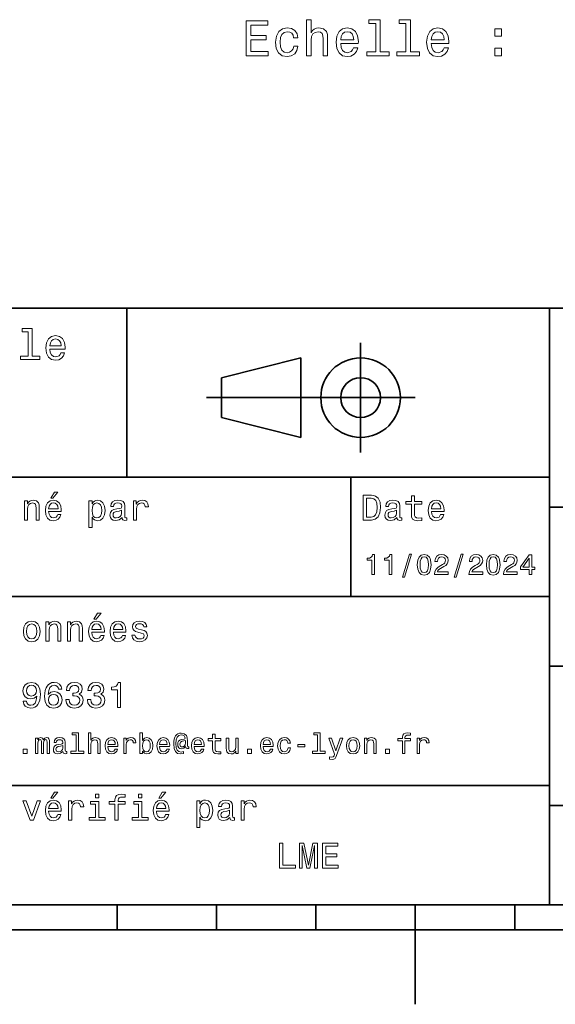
# Model space of a CAD drawing. Extents: x 0 to 297, y 0 to 210.
# Tile 2 of 5: x 109 to 163, y 0 to 99. Entities that reach past the tile are written whole.
import ezdxf

# ---------------------------------------------------------------- set-up
doc = ezdxf.new("R2010")
doc.units = 0

msp = doc.modelspace()

# ---------------------------------------------------------------- linework, layer by layer
at = {"color": 7, "lineweight": 35}
for p, q in [((97, 70), (287, 70)), ((162, 10), (162, 70)), ((127.5, 61), (148.5, 61)), ((97, 53), (162, 53)), ((162, 50), (287, 50)), ((97, 41), (162, 41)), ((162, 34), (287, 34)), ((97, 22), (162, 22)), ((162, 20), (287, 20)), ((10, 10), (287, 10)), ((97, 10), (287, 10)), ((98.5, 7.5), (198.5, 7.5))]:
    msp.add_line(p, q, dxfattribs=at)
at = {"color": 7, "lineweight": 35, "ltscale": 0.425}
msp.add_line((119.5, 53), (119.5, 70), dxfattribs=at)
at = {"color": 7, "lineweight": 35, "ltscale": 0.275}
msp.add_line((143, 55.5), (143, 66.5), dxfattribs=at)
at = {"color": 7, "lineweight": 35, "ltscale": 0.206155}
for p, q in [((129, 63), (137, 65)), ((137, 57), (129, 59))]:
    msp.add_line(p, q, dxfattribs=at)
at = {"color": 7, "lineweight": 35, "ltscale": 0.2}
msp.add_line((137, 65), (137, 57), dxfattribs=at)
at = {"color": 7, "lineweight": 35, "ltscale": 0.1}
msp.add_line((129, 59), (129, 63), dxfattribs=at)
at = {"color": 7, "lineweight": 35, "ltscale": 0.3}
msp.add_line((142, 41), (142, 53), dxfattribs=at)
at = {"color": 7, "lineweight": 35, "ltscale": 0.0625}
for p, q in [((118.5, 10), (118.5, 7.5)), ((128.5, 10), (128.5, 7.5)), ((138.5, 10), (138.5, 7.5)), ((158.5, 10), (158.5, 7.5))]:
    msp.add_line(p, q, dxfattribs=at)
at = {"color": 7, "lineweight": 35, "ltscale": 0.25}
msp.add_line((148.5, 10), (148.5, 0), dxfattribs=at)
at = {"color": 7, "lineweight": 13}
for points in [[(137.56955, 95.384476), (138.013351, 95.384476), (138.013351, 96.947876), (138.058746, 97.305946), (138.204987, 97.568192), (138.431946, 97.729576), (138.734528, 97.790092), (138.976608, 97.739662), (139.127899, 97.603493), (139.203552, 97.376549), (139.228775, 97.073959), (139.228775, 95.384476), (139.672577, 95.384476), (139.672577, 97.164734), (139.652405, 97.522804), (139.561615, 97.820358), (139.264069, 98.09269), (138.800095, 98.188507), (138.547928, 98.153206), (138.33107, 98.057388), (138.149521, 97.90609), (138.013351, 97.699318), (138.013351, 99.005516), (137.56955, 99.005516)], [(144.524155, 98.632317), (144.524155, 95.757675), (143.611328, 95.757675), (143.611328, 95.384476), (145.875748, 95.384476), (145.875748, 95.757675), (144.967957, 95.757675), (144.967957, 99.005516), (143.828186, 99.005516), (143.828186, 98.632317)], [(147.560181, 98.632317), (147.560181, 95.757675), (146.647354, 95.757675), (146.647354, 95.384476), (148.911774, 95.384476), (148.911774, 95.757675), (148.003983, 95.757675), (148.003983, 99.005516), (146.864212, 99.005516), (146.864212, 98.632317)], [(131.482376, 95.384476), (133.701385, 95.384476), (133.701385, 95.808105), (131.94635, 95.808105), (131.94635, 96.993263), (133.50975, 96.993263), (133.50975, 97.41185), (131.94635, 97.41185), (131.94635, 98.460846), (133.661041, 98.460846), (133.661041, 98.884476), (131.482376, 98.884476)], [(136.258301, 97.194992), (136.697067, 97.194992), (136.606293, 97.59845), (136.389435, 97.916176), (136.051529, 98.112862), (135.612778, 98.188507), (135.128632, 98.087646), (134.760468, 97.805222), (134.528488, 97.346291), (134.447784, 96.731018), (134.523438, 96.120789), (134.750381, 95.666893), (135.108459, 95.384476), (135.597641, 95.288658), (136.031357, 95.364304), (136.369263, 95.576118), (136.601242, 95.908974), (136.702118, 96.352776), (136.278488, 96.352776), (136.202835, 96.070358), (136.061615, 95.858536), (135.859894, 95.727417), (135.612778, 95.687073), (135.305145, 95.752632), (135.083237, 95.954361), (134.947067, 96.282173), (134.901672, 96.746147), (134.947067, 97.200035), (135.088272, 97.527847), (135.315231, 97.729576), (135.612778, 97.800179), (135.875015, 97.754791), (136.071716, 97.638802), (136.202835, 97.447159)], [(140.993896, 96.609978), (142.769119, 96.609978), (142.774155, 96.81675), (142.693466, 97.396721), (142.471558, 97.830444), (142.118546, 98.09269), (141.649521, 98.188507), (141.190582, 98.087646), (140.837555, 97.805222), (140.610611, 97.346291), (140.529922, 96.741104), (140.605576, 96.120789), (140.83252, 95.666893), (141.180496, 95.384476), (141.634384, 95.288658), (142.027756, 95.354218), (142.350525, 95.525688), (142.587555, 95.798019), (142.723724, 96.161133), (142.284973, 96.161133), (142.194183, 95.959404), (142.063065, 95.808105), (141.689865, 95.687073), (141.402405, 95.742546), (141.185547, 95.91906), (141.044327, 96.20652), (140.993896, 96.594849)], [(150.101974, 96.609978), (151.877182, 96.609978), (151.882233, 96.81675), (151.801544, 97.396721), (151.579636, 97.830444), (151.226608, 98.09269), (150.757584, 98.188507), (150.29866, 98.087646), (149.945633, 97.805222), (149.718689, 97.346291), (149.637985, 96.741104), (149.713638, 96.120789), (149.940582, 95.666893), (150.288574, 95.384476), (150.742462, 95.288658), (151.135834, 95.354218), (151.458603, 95.525688), (151.695633, 95.798019), (151.831787, 96.161133), (151.393036, 96.161133), (151.302261, 95.959404), (151.171127, 95.808105), (150.797928, 95.687073), (150.510468, 95.742546), (150.29361, 95.91906), (150.152405, 96.20652), (150.101974, 96.594849)], [(156.481659, 97.341248), (157.177612, 97.341248), (157.177612, 98.09269), (156.481659, 98.09269)], [(140.993896, 96.983177), (141.049377, 97.331161), (141.185547, 97.588364), (141.392319, 97.744705), (141.664642, 97.800179), (141.931946, 97.744705), (142.138718, 97.588364), (142.264786, 97.331161), (142.310181, 96.983177)], [(150.101974, 96.983177), (150.15744, 97.331161), (150.29361, 97.588364), (150.500381, 97.744705), (150.77272, 97.800179), (151.040009, 97.744705), (151.24678, 97.588364), (151.372864, 97.331161), (151.418243, 96.983177)], [(156.481659, 95.384476), (157.177612, 95.384476), (157.177612, 96.135918), (156.481659, 96.135918)], [(109.572044, 67.621033), (109.572044, 65.157059), (108.789627, 65.157059), (108.789627, 64.837173), (110.730545, 64.837173), (110.730545, 65.157059), (109.952454, 65.157059), (109.952454, 67.940918), (108.975502, 67.940918), (108.975502, 67.621033)], [(111.750717, 65.887604), (113.272339, 65.887604), (113.276657, 66.064842), (113.207497, 66.561958), (113.017288, 66.933716), (112.714699, 67.158501), (112.312683, 67.240631), (111.919312, 67.154175), (111.616714, 66.912102), (111.422188, 66.51873), (111.353027, 66), (111.41787, 65.4683), (111.612396, 65.079247), (111.91066, 64.837173), (112.299713, 64.755043), (112.636887, 64.811234), (112.913544, 64.958214), (113.116714, 65.191643), (113.233429, 65.502876), (112.857346, 65.502876), (112.779541, 65.329971), (112.667145, 65.200287), (112.34726, 65.096542), (112.100868, 65.144089), (111.914986, 65.295387), (111.793945, 65.541786), (111.750717, 65.874634)], [(111.750717, 66.207489), (111.798271, 66.50576), (111.914986, 66.726219), (112.092216, 66.860229), (112.325653, 66.907776), (112.554756, 66.860229), (112.731987, 66.726219), (112.840057, 66.50576), (112.878967, 66.207489)], [(111.84726, 50.88797), (112.059799, 50.88797), (112.560516, 51.500362), (112.207489, 51.500362)], [(109.181557, 48.690563), (109.498558, 48.690563), (109.498558, 49.807278), (109.530983, 50.063042), (109.635445, 50.250362), (109.797546, 50.365635), (110.013687, 50.408863), (110.1866, 50.372841), (110.29467, 50.275578), (110.348701, 50.113472), (110.366714, 49.897335), (110.366714, 48.690563), (110.683716, 48.690563), (110.683716, 49.962177), (110.669312, 50.217941), (110.604469, 50.430477), (110.39193, 50.625), (110.060516, 50.693443), (109.876801, 50.668228), (109.721901, 50.599785), (109.588615, 50.484512), (109.484146, 50.329613), (109.484146, 50.625), (109.181557, 50.625)], [(111.627518, 49.565922), (112.895531, 49.565922), (112.899132, 49.713619), (112.841499, 50.127884), (112.682999, 50.437683), (112.430832, 50.625), (112.095825, 50.693443), (111.768013, 50.621399), (111.515854, 50.41967), (111.353745, 50.091862), (111.296112, 49.659584), (111.350143, 49.216499), (111.512245, 48.892292), (111.760803, 48.690563), (112.085014, 48.62212), (112.365997, 48.668949), (112.596542, 48.791428), (112.765854, 48.98595), (112.863113, 49.245319), (112.549713, 49.245319), (112.484871, 49.101227), (112.391212, 48.993156), (112.124641, 48.9067), (111.919312, 48.946327), (111.764412, 49.072407), (111.663544, 49.27774), (111.627518, 49.555115)], [(115.986313, 50.326012), (115.986313, 50.625), (115.669312, 50.625), (115.669312, 47.941284), (115.986313, 47.941284), (115.986313, 48.98595), (116.097984, 48.816643), (116.22406, 48.704971), (116.541069, 48.62212), (116.843658, 48.690563), (117.081413, 48.895893), (117.236313, 49.2201), (117.293945, 49.659584), (117.236313, 50.095463), (117.081413, 50.41967), (116.843658, 50.621399), (116.541069, 50.693443), (116.368156, 50.671829), (116.220459, 50.603386), (116.094383, 50.488113)], [(119.005043, 48.942726), (119.005043, 48.931919), (119.023056, 48.809441), (119.077087, 48.722984), (119.304031, 48.654541), (119.480545, 48.683357), (119.480545, 48.928314), (119.4049, 48.917507), (119.304031, 48.96434), (119.286026, 49.108429), (119.286026, 50.109871), (119.242798, 50.365635), (119.116714, 50.54575), (118.896973, 50.65382), (118.587173, 50.693443), (118.284584, 50.650219), (118.061241, 50.52774), (117.920746, 50.336815), (117.873917, 50.084656), (117.873917, 50.063042), (118.158501, 50.063042), (118.183716, 50.21434), (118.26297, 50.322407), (118.392654, 50.387249), (118.57637, 50.412464), (118.752884, 50.394455), (118.878967, 50.34042), (118.954613, 50.246758), (118.979828, 50.117077), (118.965416, 49.965778), (118.907784, 49.890129), (118.763687, 49.854107), (118.493515, 49.825291), (118.183716, 49.760448), (117.963974, 49.645176), (117.834297, 49.465057), (117.79467, 49.19849), (117.830688, 48.960735), (117.942368, 48.784222), (118.122482, 48.67255), (118.37104, 48.632927), (118.706055, 48.708576)], [(120.143372, 48.690563), (120.460373, 48.690563), (120.460373, 49.796471), (120.492798, 50.063042), (120.590057, 50.253963), (120.748558, 50.369236), (120.961098, 50.408863), (121.119598, 50.383648), (121.238472, 50.3116), (121.310516, 50.189121), (121.335739, 50.023415), (121.656342, 50.023415), (121.613113, 50.315205), (121.49424, 50.524136), (121.296112, 50.650219), (121.02594, 50.693443), (120.842224, 50.664627), (120.683716, 50.592579), (120.543228, 50.4701), (120.431557, 50.304398), (120.431557, 50.625), (120.143372, 50.625)], [(144.080688, 51.190563), (143.248566, 51.190563), (143.248566, 48.690563), (144.080688, 48.690563), (144.473343, 48.769814), (144.765137, 49.011169), (144.945251, 49.40382), (145.010086, 49.940563), (144.952454, 50.488113), (144.880402, 50.70425), (144.779541, 50.877163), (144.487747, 51.111313), (144.296829, 51.168949)], [(144.055481, 50.891571), (144.329254, 50.837536), (144.516571, 50.671829), (144.628235, 50.376442), (144.664261, 49.940563), (144.624634, 49.519093), (144.51297, 49.223705), (144.322052, 49.047192), (144.055481, 48.989555), (143.583572, 48.989555), (143.583572, 50.891571)], [(146.656342, 48.942726), (146.656342, 48.931919), (146.674347, 48.809441), (146.728394, 48.722984), (146.955338, 48.654541), (147.131851, 48.683357), (147.131851, 48.928314), (147.056198, 48.917507), (146.955338, 48.96434), (146.937317, 49.108429), (146.937317, 50.109871), (146.894089, 50.365635), (146.768005, 50.54575), (146.548264, 50.65382), (146.23848, 50.693443), (145.935883, 50.650219), (145.71254, 50.52774), (145.572052, 50.336815), (145.525223, 50.084656), (145.525223, 50.063042), (145.809799, 50.063042), (145.835022, 50.21434), (145.914261, 50.322407), (146.043945, 50.387249), (146.227661, 50.412464), (146.404175, 50.394455), (146.530258, 50.34042), (146.605911, 50.246758), (146.631119, 50.117077), (146.616714, 49.965778), (146.559082, 49.890129), (146.414978, 49.854107), (146.144806, 49.825291), (145.835022, 49.760448), (145.61528, 49.645176), (145.485596, 49.465057), (145.445969, 49.19849), (145.481995, 48.960735), (145.593658, 48.784222), (145.773773, 48.67255), (146.022339, 48.632927), (146.357346, 48.708576)], [(148.100861, 50.289986), (148.100861, 49.320965), (148.122482, 49.007565), (148.223343, 48.791428), (148.425079, 48.665348), (148.767288, 48.62212), (149.141937, 48.640129), (149.141937, 48.913906), (148.868149, 48.892292), (148.619598, 48.921112), (148.486313, 49.011169), (148.42868, 49.162464), (148.417862, 49.375), (148.417862, 50.289986), (149.141937, 50.289986), (149.141937, 50.560158), (148.417862, 50.560158), (148.417862, 51.125721), (148.100861, 51.125721), (148.100861, 50.560158), (147.553314, 50.560158), (147.553314, 50.289986)], [(150.121765, 49.565922), (151.389771, 49.565922), (151.393372, 49.713619), (151.335739, 50.127884), (151.177231, 50.437683), (150.925079, 50.625), (150.590057, 50.693443), (150.262253, 50.621399), (150.010086, 50.41967), (149.847977, 50.091862), (149.790344, 49.659584), (149.844376, 49.216499), (150.006485, 48.892292), (150.255051, 48.690563), (150.579254, 48.62212), (150.860229, 48.668949), (151.090775, 48.791428), (151.260086, 48.98595), (151.357346, 49.245319), (151.043945, 49.245319), (150.979111, 49.101227), (150.885452, 48.993156), (150.618881, 48.9067), (150.413544, 48.946327), (150.258652, 49.072407), (150.157776, 49.27774), (150.121765, 49.555115)], [(111.627518, 49.832493), (111.667145, 50.081055), (111.764412, 50.264771), (111.912102, 50.376442), (112.106628, 50.416069), (112.297546, 50.376442), (112.445244, 50.264771), (112.535301, 50.081055), (112.567726, 49.832493)], [(116.48703, 48.9067), (116.274498, 48.953533), (116.119598, 49.097622), (116.022339, 49.331772), (115.989914, 49.659584), (116.022339, 49.983791), (116.119598, 50.217941), (116.274498, 50.358429), (116.48703, 50.408863), (116.681557, 50.358429), (116.836456, 50.21434), (116.933716, 49.98019), (116.969742, 49.659584), (116.933716, 49.335377), (116.836456, 49.097622), (116.681557, 48.953533)], [(118.969025, 49.367798), (118.925797, 49.180477), (118.810516, 49.036385), (118.637611, 48.942726), (118.425072, 48.910305), (118.288185, 48.928314), (118.190926, 48.98595), (118.129684, 49.086815), (118.111671, 49.227306), (118.126083, 49.353386), (118.183716, 49.443443), (118.414268, 49.544312), (118.706055, 49.587536), (118.969025, 49.673992)], [(146.620316, 49.367798), (146.577087, 49.180477), (146.461823, 49.036385), (146.28891, 48.942726), (146.07637, 48.910305), (145.939484, 48.928314), (145.842224, 48.98595), (145.780975, 49.086815), (145.76297, 49.227306), (145.777374, 49.353386), (145.835022, 49.443443), (146.065567, 49.544312), (146.357346, 49.587536), (146.620316, 49.673992)], [(150.121765, 49.832493), (150.161377, 50.081055), (150.258652, 50.264771), (150.406342, 50.376442), (150.600861, 50.416069), (150.791794, 50.376442), (150.939484, 50.264771), (151.029541, 50.081055), (151.061966, 49.832493)], [(144.14122, 43.224785), (144.403458, 43.224785), (144.403458, 45.239193), (144.207504, 45.239193), (144.155624, 45.0634), (144.05188, 44.945248), (143.893372, 44.876083), (143.674362, 44.853027), (143.674362, 44.648415), (144.14122, 44.648415)], [(145.876083, 43.224785), (146.138336, 43.224785), (146.138336, 45.239193), (145.942368, 45.239193), (145.890488, 45.0634), (145.786743, 44.945248), (145.62825, 44.876083), (145.409225, 44.853027), (145.409225, 44.648415), (145.876083, 44.648415)], [(147.213257, 42.956772), (147.412109, 42.956772), (148.109512, 45.279541), (147.907791, 45.279541)], [(148.703171, 44.201729), (148.746399, 43.749279), (148.881851, 43.426514), (149.097992, 43.230549), (149.397705, 43.167149), (149.694534, 43.230549), (149.910675, 43.426514), (150.043228, 43.749279), (150.08934, 44.201729), (150.043228, 44.651299), (149.98848, 44.829971), (149.910675, 44.976948), (149.694534, 45.172913), (149.397705, 45.239193), (149.097992, 45.172913), (148.881851, 44.974064), (148.746399, 44.651299)], [(148.979828, 44.201729), (149.002884, 44.550434), (149.074936, 44.801155), (149.20462, 44.948128), (149.397705, 45), (149.587906, 44.948128), (149.71759, 44.801155), (149.789627, 44.550434), (149.812683, 44.201729), (149.789627, 43.850143), (149.71759, 43.599426), (149.587906, 43.45245), (149.397705, 43.403458), (149.20462, 43.45245), (149.074936, 43.599426), (149.002884, 43.850143)], [(150.429398, 43.224785), (151.804047, 43.224785), (151.804047, 43.472622), (150.71759, 43.472622), (150.778107, 43.60807), (150.881851, 43.720463), (151.201736, 43.925072), (151.371765, 44.011528), (151.561966, 44.135448), (151.697418, 44.279541), (151.775223, 44.44957), (151.804047, 44.642651), (151.755051, 44.884727), (151.619598, 45.074928), (151.412109, 45.195965), (151.144104, 45.239193), (150.867447, 45.190201), (150.657059, 45.054756), (150.521622, 44.838619), (150.47551, 44.553314), (150.47551, 44.51297), (150.737762, 44.51297), (150.737762, 44.536022), (150.763687, 44.731991), (150.841507, 44.876083), (150.965424, 44.9683), (151.129684, 45), (151.296829, 44.971184), (151.420746, 44.899136), (151.50145, 44.786743), (151.530258, 44.645535), (151.510086, 44.51297), (151.455338, 44.400578), (151.363113, 44.302593), (151.236313, 44.216141), (151.066284, 44.12392), (150.783859, 43.945248), (150.585022, 43.755043), (150.466858, 43.524498), (150.429398, 43.233429)], [(152.417877, 42.956772), (152.616714, 42.956772), (153.314133, 45.279541), (153.112396, 45.279541)], [(153.899139, 43.224785), (155.273773, 43.224785), (155.273773, 43.472622), (154.187317, 43.472622), (154.247849, 43.60807), (154.351593, 43.720463), (154.671478, 43.925072), (154.841507, 44.011528), (155.031708, 44.135448), (155.167145, 44.279541), (155.244965, 44.44957), (155.273773, 44.642651), (155.224792, 44.884727), (155.08934, 45.074928), (154.881851, 45.195965), (154.613831, 45.239193), (154.337173, 45.190201), (154.126801, 45.054756), (153.991364, 44.838619), (153.945251, 44.553314), (153.945251, 44.51297), (154.207504, 44.51297), (154.207504, 44.536022), (154.233429, 44.731991), (154.311249, 44.876083), (154.435165, 44.9683), (154.599426, 45), (154.766571, 44.971184), (154.890488, 44.899136), (154.971191, 44.786743), (155, 44.645535), (154.979828, 44.51297), (154.925079, 44.400578), (154.832855, 44.302593), (154.706055, 44.216141), (154.536026, 44.12392), (154.253601, 43.945248), (154.054764, 43.755043), (153.9366, 43.524498), (153.899139, 43.233429)], [(155.642654, 44.201729), (155.685883, 43.749279), (155.821335, 43.426514), (156.037476, 43.230549), (156.337173, 43.167149), (156.634003, 43.230549), (156.850143, 43.426514), (156.982712, 43.749279), (157.028824, 44.201729), (156.982712, 44.651299), (156.927963, 44.829971), (156.850143, 44.976948), (156.634003, 45.172913), (156.337173, 45.239193), (156.037476, 45.172913), (155.821335, 44.974064), (155.685883, 44.651299)], [(155.919312, 44.201729), (155.942368, 44.550434), (156.01442, 44.801155), (156.144104, 44.948128), (156.337173, 45), (156.527374, 44.948128), (156.657059, 44.801155), (156.729111, 44.550434), (156.752167, 44.201729), (156.729111, 43.850143), (156.657059, 43.599426), (156.527374, 43.45245), (156.337173, 43.403458), (156.144104, 43.45245), (156.01442, 43.599426), (155.942368, 43.850143)], [(157.368881, 43.224785), (158.743515, 43.224785), (158.743515, 43.472622), (157.657059, 43.472622), (157.71759, 43.60807), (157.821335, 43.720463), (158.14122, 43.925072), (158.311249, 44.011528), (158.50145, 44.135448), (158.636887, 44.279541), (158.714706, 44.44957), (158.743515, 44.642651), (158.694534, 44.884727), (158.559082, 45.074928), (158.351593, 45.195965), (158.083572, 45.239193), (157.806915, 45.190201), (157.596542, 45.054756), (157.461105, 44.838619), (157.414993, 44.553314), (157.414993, 44.51297), (157.677231, 44.51297), (157.677231, 44.536022), (157.703171, 44.731991), (157.780991, 44.876083), (157.904907, 44.9683), (158.069168, 45), (158.236313, 44.971184), (158.360229, 44.899136), (158.440918, 44.786743), (158.469742, 44.645535), (158.44957, 44.51297), (158.394821, 44.400578), (158.302597, 44.302593), (158.175797, 44.216141), (158.005768, 44.12392), (157.723343, 43.945248), (157.524506, 43.755043), (157.406342, 43.524498), (157.368881, 43.233429)], [(159.965424, 43.224785), (160.224792, 43.224785), (160.224792, 43.720463), (160.510086, 43.720463), (160.510086, 43.951008), (160.224792, 43.951008), (160.224792, 45.181557), (159.96254, 45.181557), (159.086456, 43.974064), (159.086456, 43.720463), (159.965424, 43.720463)], [(159.328537, 43.951008), (159.965424, 44.847263), (159.965424, 43.951008)], [(116.184441, 38.728386), (116.396973, 38.728386), (116.897697, 39.340778), (116.54467, 39.340778)], [(109.087898, 37.496399), (109.145531, 37.056915), (109.311241, 36.732708), (109.574203, 36.530979), (109.927231, 36.462536), (110.276657, 36.530979), (110.539627, 36.729107), (110.70533, 37.053314), (110.766571, 37.496399), (110.70533, 37.935879), (110.539627, 38.263687), (110.276657, 38.461815), (109.927231, 38.533859), (109.574203, 38.461815), (109.311241, 38.260086), (109.145531, 37.935879)], [(109.412102, 37.5), (109.444527, 37.824207), (109.545387, 38.058357), (109.707489, 38.20245), (109.927231, 38.25288), (110.143372, 38.20245), (110.305473, 38.061958), (110.406342, 37.824207), (110.44236, 37.5), (110.406342, 37.172188), (110.305473, 36.934437), (110.143372, 36.790344), (109.927231, 36.743515), (109.707489, 36.790344), (109.545387, 36.934437), (109.444527, 37.172188)], [(111.350143, 36.530979), (111.667145, 36.530979), (111.667145, 37.647694), (111.69957, 37.903458), (111.804031, 38.090778), (111.966141, 38.206051), (112.182274, 38.249279), (112.355186, 38.213257), (112.463257, 38.115993), (112.517288, 37.953888), (112.535301, 37.737751), (112.535301, 36.530979), (112.852303, 36.530979), (112.852303, 37.802593), (112.837898, 38.058357), (112.773056, 38.270893), (112.560516, 38.465416), (112.229103, 38.533859), (112.045387, 38.508644), (111.890488, 38.440201), (111.757202, 38.324928), (111.65274, 38.170029), (111.65274, 38.465416), (111.350143, 38.465416)], [(113.51873, 36.530979), (113.835732, 36.530979), (113.835732, 37.647694), (113.868156, 37.903458), (113.972626, 38.090778), (114.134727, 38.206051), (114.350861, 38.249279), (114.523773, 38.213257), (114.631844, 38.115993), (114.685883, 37.953888), (114.703888, 37.737751), (114.703888, 36.530979), (115.020889, 36.530979), (115.020889, 37.802593), (115.006485, 38.058357), (114.941643, 38.270893), (114.729111, 38.465416), (114.39769, 38.533859), (114.213974, 38.508644), (114.059082, 38.440201), (113.925789, 38.324928), (113.821327, 38.170029), (113.821327, 38.465416), (113.51873, 38.465416)], [(115.964699, 37.406338), (117.232712, 37.406338), (117.236313, 37.554035), (117.178673, 37.9683), (117.020172, 38.278099), (116.768013, 38.465416), (116.432999, 38.533859), (116.105186, 38.461815), (115.853027, 38.260086), (115.690918, 37.932278), (115.633286, 37.5), (115.687317, 37.056915), (115.849426, 36.732708), (116.097984, 36.530979), (116.422188, 36.462536), (116.703171, 36.509365), (116.933716, 36.631844), (117.103027, 36.826366), (117.200287, 37.085735), (116.886887, 37.085735), (116.822044, 36.941643), (116.728386, 36.833572), (116.461815, 36.747116), (116.256485, 36.786743), (116.101585, 36.912823), (116.000717, 37.118156), (115.964699, 37.395531)], [(115.964699, 37.672909), (116.004318, 37.921471), (116.101585, 38.105186), (116.249283, 38.216858), (116.443802, 38.256485), (116.634727, 38.216858), (116.782425, 38.105186), (116.872482, 37.921471), (116.9049, 37.672909)], [(118.133286, 37.406338), (119.401299, 37.406338), (119.4049, 37.554035), (119.34726, 37.9683), (119.188766, 38.278099), (118.9366, 38.465416), (118.601585, 38.533859), (118.273773, 38.461815), (118.021614, 38.260086), (117.859512, 37.932278), (117.801872, 37.5), (117.855911, 37.056915), (118.018013, 36.732708), (118.266571, 36.530979), (118.590775, 36.462536), (118.871758, 36.509365), (119.10231, 36.631844), (119.271614, 36.826366), (119.368881, 37.085735), (119.055481, 37.085735), (118.990631, 36.941643), (118.896973, 36.833572), (118.630402, 36.747116), (118.425072, 36.786743), (118.270172, 36.912823), (118.169312, 37.118156), (118.133286, 37.395531)], [(118.133286, 37.672909), (118.172913, 37.921471), (118.270172, 38.105186), (118.41787, 38.216858), (118.612396, 38.256485), (118.803314, 38.216858), (118.951012, 38.105186), (119.041069, 37.921471), (119.073486, 37.672909)], [(120.971901, 37.658501), (120.66571, 37.730545), (120.438766, 37.8134), (120.363113, 37.982708), (120.384727, 38.101585), (120.460373, 38.188038), (120.582855, 38.242073), (120.759369, 38.263687), (120.92868, 38.242073), (121.061966, 38.177231), (121.148415, 38.079971), (121.184441, 37.950287), (121.49424, 37.950287), (121.49424, 37.957493), (121.440201, 38.191643), (121.292511, 38.375359), (121.061966, 38.490635), (120.759369, 38.533859), (120.453171, 38.490635), (120.229828, 38.371758), (120.08934, 38.195244), (120.046112, 37.971901), (120.078529, 37.755764), (120.179398, 37.604465), (120.3451, 37.496399), (120.586456, 37.42075), (120.939484, 37.334293), (121.155624, 37.244236), (121.213257, 37.172188), (121.234871, 37.064121), (121.202454, 36.930836), (121.115997, 36.829971), (120.97551, 36.765129), (120.788185, 36.743515), (120.590057, 36.765129), (120.445969, 36.840778), (120.348709, 36.963257), (120.309082, 37.132565), (120.002884, 37.132565), (120.053314, 36.844379), (120.201012, 36.635445), (120.435158, 36.509365), (120.759369, 36.462536), (121.097984, 36.509365), (121.346542, 36.635445), (121.497841, 36.837173), (121.551872, 37.100143), (121.512253, 37.327087), (121.400574, 37.481987), (121.216858, 37.582851)], [(109.062683, 30.46974), (109.116714, 30.185158), (109.271614, 29.965418), (109.516571, 29.828529), (109.840775, 29.778097), (110.053314, 29.803314), (110.244232, 29.868155), (110.406342, 29.979826), (110.543228, 30.138329), (110.651299, 30.336454), (110.730545, 30.581411), (110.777374, 30.862391), (110.795387, 31.1866), (110.734146, 31.694523), (110.55764, 32.065559), (110.276657, 32.288902), (109.891212, 32.368156), (109.538185, 32.303314), (109.271614, 32.130402), (109.098701, 31.863832), (109.041069, 31.528818), (109.098701, 31.182997), (109.268013, 30.920029), (109.520172, 30.754322), (109.840775, 30.700287), (110.179398, 30.768732), (110.435158, 30.977665), (110.377518, 30.577808), (110.262245, 30.293226), (110.085732, 30.123919), (109.844383, 30.069883), (109.657059, 30.0951), (109.520172, 30.174351), (109.430115, 30.300432), (109.394089, 30.46974)], [(109.390488, 31.532419), (109.426514, 31.755764), (109.527374, 31.932276), (109.685883, 32.043949), (109.891212, 32.083572), (110.103745, 32.043949), (110.265854, 31.932276), (110.366714, 31.759365), (110.406342, 31.536022), (110.366714, 31.309076), (110.265854, 31.139769), (110.100143, 31.035301), (109.880402, 30.999279), (109.682274, 31.035301), (109.527374, 31.139769), (109.426514, 31.305475)], [(112.960373, 31.676512), (112.89193, 31.9683), (112.733429, 32.184437), (112.488472, 32.321323), (112.171471, 32.368156), (111.958931, 32.342937), (111.775215, 32.274494), (111.613113, 32.162823), (111.476227, 32.004322), (111.368156, 31.806194), (111.288902, 31.56484), (111.238472, 31.280258), (111.22406, 30.959654), (111.2817, 30.448126), (111.458214, 30.077089), (111.742798, 29.853746), (112.131844, 29.778097), (112.48127, 29.842939), (112.747841, 30.012247), (112.920746, 30.278818), (112.981987, 30.617435), (112.920746, 30.959654), (112.755043, 31.222622), (112.499283, 31.388329), (112.182274, 31.445965), (111.840057, 31.373919), (111.58429, 31.168587), (111.638329, 31.56484), (111.753601, 31.849422), (111.930115, 32.01873), (112.175072, 32.076366), (112.355186, 32.04755), (112.492073, 31.971901), (112.58213, 31.845821), (112.62896, 31.676512)], [(113.356628, 30.635447), (113.356628, 30.610229), (113.414261, 30.264408), (113.583572, 30.005043), (113.850143, 29.839336), (114.203171, 29.778097), (114.577805, 29.839336), (114.858788, 29.997837), (115.038902, 30.25), (115.103745, 30.574207), (115.074928, 30.786743), (114.995674, 30.959654), (114.865997, 31.092939), (114.693085, 31.190201), (114.927231, 31.384726), (115.010086, 31.694523), (114.956055, 31.975504), (114.801147, 32.188038), (114.548988, 32.321323), (114.203171, 32.368156), (113.87896, 32.310516), (113.630402, 32.152016), (113.4683, 31.899855), (113.414261, 31.56484), (113.414261, 31.539625), (113.734871, 31.539625), (113.763687, 31.770172), (113.857346, 31.935879), (114.008644, 32.036743), (114.221184, 32.072765), (114.408501, 32.043949), (114.545387, 31.9683), (114.628242, 31.845821), (114.66066, 31.680115), (114.628242, 31.503601), (114.541786, 31.384726), (114.390488, 31.312679), (114.185158, 31.291065), (114.04467, 31.294668), (114.04467, 31.010086), (114.221184, 31.01729), (114.448128, 30.984869), (114.617432, 30.898415), (114.7183, 30.757925), (114.754318, 30.574207), (114.714699, 30.365273), (114.610229, 30.210375), (114.444527, 30.113111), (114.224785, 30.08069), (113.997841, 30.116714), (113.83213, 30.224783), (113.727661, 30.397694), (113.688042, 30.635447)], [(115.525215, 30.635447), (115.525215, 30.610229), (115.582855, 30.264408), (115.752159, 30.005043), (116.01873, 29.839336), (116.371758, 29.778097), (116.746399, 29.839336), (117.027374, 29.997837), (117.207489, 30.25), (117.272339, 30.574207), (117.243515, 30.786743), (117.164261, 30.959654), (117.034584, 31.092939), (116.861671, 31.190201), (117.095825, 31.384726), (117.178673, 31.694523), (117.124641, 31.975504), (116.969742, 32.188038), (116.717575, 32.321323), (116.371758, 32.368156), (116.047546, 32.310516), (115.798996, 32.152016), (115.636887, 31.899855), (115.582855, 31.56484), (115.582855, 31.539625), (115.903458, 31.539625), (115.932281, 31.770172), (116.02594, 31.935879), (116.177231, 32.036743), (116.389771, 32.072765), (116.577087, 32.043949), (116.713974, 31.9683), (116.796829, 31.845821), (116.829254, 31.680115), (116.796829, 31.503601), (116.710373, 31.384726), (116.559082, 31.312679), (116.353745, 31.291065), (116.213257, 31.294668), (116.213257, 31.010086), (116.389771, 31.01729), (116.616714, 30.984869), (116.786026, 30.898415), (116.886887, 30.757925), (116.922913, 30.574207), (116.883286, 30.365273), (116.778816, 30.210375), (116.613113, 30.113111), (116.393372, 30.08069), (116.166428, 30.116714), (116.000717, 30.224783), (115.896255, 30.397694), (115.856628, 30.635447)], [(118.536743, 29.850143), (118.864555, 29.850143), (118.864555, 32.368156), (118.619598, 32.368156), (118.554756, 32.148415), (118.425072, 32.000721), (118.226944, 31.914265), (117.953171, 31.885447), (117.953171, 31.629683), (118.536743, 31.629683)], [(112.632568, 30.613832), (112.592941, 30.386887), (112.492073, 30.213976), (112.329971, 30.098703), (112.128242, 30.062679), (111.915703, 30.098703), (111.753601, 30.210375), (111.649139, 30.383286), (111.616714, 30.610229), (111.65274, 30.833572), (111.753601, 31.002882), (111.919312, 31.11095), (112.142654, 31.150576), (112.337173, 31.11095), (112.492073, 31.006483), (112.592941, 30.837175)], [(110.314117, 25.224785), (110.547546, 25.224785), (110.547546, 26.259367), (110.561958, 26.414986), (110.605186, 26.527378), (110.671471, 26.59366), (110.757927, 26.619598), (110.827087, 26.596542), (110.873199, 26.538906), (110.896255, 26.440924), (110.9049, 26.311241), (110.9049, 25.224785), (111.123917, 25.224785), (111.123917, 26.259367), (111.138329, 26.412106), (111.181557, 26.524496), (111.250717, 26.59366), (111.337173, 26.619598), (111.406342, 26.596542), (111.452446, 26.538906), (111.48127, 26.311241), (111.48127, 25.224785), (111.714699, 25.224785), (111.714699, 26.293949), (111.700287, 26.515852), (111.654175, 26.685881), (111.561958, 26.789627), (111.412102, 26.827091), (111.236313, 26.769453), (111.100861, 26.602306), (110.994232, 26.766571), (110.815559, 26.827091), (110.651299, 26.769453), (110.538902, 26.60807), (110.538902, 26.772335), (110.314117, 26.772335)], [(113.06916, 25.426514), (113.06916, 25.417868), (113.083572, 25.319885), (113.126801, 25.250721), (113.308357, 25.195967), (113.44957, 25.219021), (113.44957, 25.414986), (113.389046, 25.406342), (113.308357, 25.443806), (113.293945, 25.559078), (113.293945, 26.360231), (113.259369, 26.564842), (113.158501, 26.708935), (112.982712, 26.795389), (112.734871, 26.827091), (112.492798, 26.792507), (112.314117, 26.694525), (112.201729, 26.541788), (112.164261, 26.340059), (112.164261, 26.322767), (112.39193, 26.322767), (112.412102, 26.443806), (112.475502, 26.53026), (112.579247, 26.582134), (112.726227, 26.602306), (112.867432, 26.587896), (112.9683, 26.54467), (113.028816, 26.469742), (113.048988, 26.365995), (113.03746, 26.244957), (112.991356, 26.184439), (112.876083, 26.155621), (112.659943, 26.132566), (112.412102, 26.080692), (112.236313, 25.988474), (112.132561, 25.844381), (112.100861, 25.631124), (112.129684, 25.440924), (112.219017, 25.299713), (112.363113, 25.210375), (112.561958, 25.178675), (112.829971, 25.239195)], [(114.389046, 27.080692), (114.389046, 25.438042), (113.867432, 25.438042), (113.867432, 25.224785), (115.161385, 25.224785), (115.161385, 25.438042), (114.642654, 25.438042), (114.642654, 27.293949), (113.991356, 27.293949), (113.991356, 27.080692)], [(115.619598, 25.224785), (115.873199, 25.224785), (115.873199, 26.118156), (115.899132, 26.322767), (115.982712, 26.472624), (116.112389, 26.564842), (116.285301, 26.599424), (116.42363, 26.570606), (116.510086, 26.492796), (116.553314, 26.363113), (116.567719, 26.190203), (116.567719, 25.224785), (116.82132, 25.224785), (116.82132, 26.242077), (116.809799, 26.446688), (116.757919, 26.616716), (116.587891, 26.772335), (116.322769, 26.827091), (116.178673, 26.806917), (116.054756, 26.752163), (115.951004, 26.665707), (115.873199, 26.547552), (115.873199, 27.293949), (115.619598, 27.293949)], [(117.57637, 25.925074), (118.590775, 25.925074), (118.593658, 26.043228), (118.547546, 26.374641), (118.420746, 26.622478), (118.219017, 26.772335), (117.951004, 26.827091), (117.688759, 26.769453), (117.48703, 26.60807), (117.357346, 26.345821), (117.311234, 26), (117.354462, 25.645535), (117.484146, 25.386168), (117.682999, 25.224785), (117.94236, 25.170031), (118.167145, 25.207495), (118.351585, 25.305477), (118.48703, 25.461096), (118.564842, 25.668589), (118.314117, 25.668589), (118.262245, 25.553314), (118.187317, 25.46686), (117.97406, 25.397696), (117.809799, 25.429396), (117.685883, 25.53026), (117.605186, 25.694525), (117.57637, 25.916428)], [(119.184433, 25.224785), (119.438042, 25.224785), (119.438042, 26.10951), (119.463974, 26.322767), (119.541786, 26.475506), (119.668587, 26.567724), (119.838615, 26.599424), (119.965416, 26.579252), (120.060516, 26.521614), (120.118156, 26.423632), (120.138329, 26.291067), (120.394814, 26.291067), (120.360229, 26.524496), (120.265129, 26.691643), (120.106628, 26.792507), (119.890488, 26.827091), (119.743515, 26.804035), (119.616714, 26.746399), (119.504318, 26.648417), (119.414986, 26.515852), (119.414986, 26.772335), (119.184433, 26.772335)], [(121.0634, 25.463978), (121.250717, 25.242075), (121.507202, 25.170031), (121.749283, 25.224785), (121.942368, 25.38905), (122.0634, 25.651299), (122.109512, 26), (122.0634, 26.348703), (121.939484, 26.60807), (121.749283, 26.769453), (121.507202, 26.827091), (121.253601, 26.752163), (121.149857, 26.659943), (121.0634, 26.536024), (121.0634, 27.293949), (120.809799, 27.293949), (120.809799, 25.224785), (121.0634, 25.224785)], [(122.780983, 25.925074), (123.795387, 25.925074), (123.798271, 26.043228), (123.752167, 26.374641), (123.625359, 26.622478), (123.42363, 26.772335), (123.155624, 26.827091), (122.893372, 26.769453), (122.691643, 26.60807), (122.561958, 26.345821), (122.515854, 26), (122.559082, 25.645535), (122.688759, 25.386168), (122.887611, 25.224785), (123.146973, 25.170031), (123.371758, 25.207495), (123.556198, 25.305477), (123.691643, 25.461096), (123.769455, 25.668589), (123.51873, 25.668589), (123.466858, 25.553314), (123.39193, 25.46686), (123.178673, 25.397696), (123.014412, 25.429396), (122.890488, 25.53026), (122.809799, 25.694525), (122.780983, 25.916428)], [(125.708939, 25.734871), (125.708939, 25.902018), (125.662827, 25.893373), (125.60807, 25.913546), (125.590782, 25.974064), (125.590782, 26.446688), (125.567726, 26.780981), (125.47551, 27.02882), (125.259369, 27.213257), (124.956772, 27.279539), (124.780983, 27.262249), (124.631126, 27.210375), (124.501442, 27.12392), (124.397697, 27.002882), (124.317001, 26.850145), (124.259369, 26.662825), (124.224785, 26.438042), (124.213257, 26.184439), (124.253601, 25.737753), (124.383286, 25.42075), (124.599426, 25.230549), (124.907784, 25.170031), (125.190201, 25.216139), (125.190201, 25.406342), (124.942368, 25.360231), (124.703171, 25.409224), (124.54467, 25.567724), (124.458214, 25.835735), (124.432281, 26.224785), (124.461098, 26.605188), (124.559082, 26.876081), (124.717583, 27.040346), (124.948128, 27.095102), (125.123917, 27.063402), (125.253601, 26.988474), (125.334297, 26.876081), (125.363113, 26.746399), (125.331413, 26.682999), (125.244957, 26.654179), (124.96254, 26.610952), (124.806915, 26.547552), (124.694527, 26.449568), (124.628242, 26.314121), (124.60807, 26.135448), (124.634003, 25.942364), (124.706055, 25.798271), (124.824211, 25.708935), (124.979828, 25.680117), (125.207497, 25.740635), (125.400574, 25.930836), (125.400574, 25.913546), (125.446686, 25.760807), (125.605186, 25.714699)], [(126.250725, 25.925074), (127.265129, 25.925074), (127.268013, 26.043228), (127.221909, 26.374641), (127.0951, 26.622478), (126.893372, 26.772335), (126.625366, 26.827091), (126.363113, 26.769453), (126.161385, 26.60807), (126.0317, 26.345821), (125.985596, 26), (126.028824, 25.645535), (126.158501, 25.386168), (126.357353, 25.224785), (126.616714, 25.170031), (126.841499, 25.207495), (127.02594, 25.305477), (127.161385, 25.461096), (127.239197, 25.668589), (126.988472, 25.668589), (126.9366, 25.553314), (126.861671, 25.46686), (126.648415, 25.397696), (126.484154, 25.429396), (126.360229, 25.53026), (126.279541, 25.694525), (126.250725, 25.916428)], [(128.103745, 26.504324), (128.103745, 25.729107), (128.121033, 25.478388), (128.201736, 25.305477), (128.363113, 25.204613), (128.636887, 25.170031), (128.9366, 25.184439), (128.9366, 25.40346), (128.717575, 25.386168), (128.518738, 25.409224), (128.412109, 25.48127), (128.365997, 25.602306), (128.357346, 25.772335), (128.357346, 26.504324), (128.9366, 26.504324), (128.9366, 26.720463), (128.357346, 26.720463), (128.357346, 27.172913), (128.103745, 27.172913), (128.103745, 26.720463), (127.66571, 26.720463), (127.66571, 26.504324)], [(130.69165, 26.772335), (130.438049, 26.772335), (130.438049, 25.878963), (130.409225, 25.671471), (130.325653, 25.521614), (130.195969, 25.429396), (130.02594, 25.400578), (129.890488, 25.423632), (129.804031, 25.492796), (129.755051, 25.610952), (129.743515, 25.778099), (129.743515, 26.772335), (129.489914, 26.772335), (129.489914, 25.755045), (129.498566, 25.550434), (129.553314, 25.380404), (129.720459, 25.224785), (129.98848, 25.170031), (130.132568, 25.190203), (130.256485, 25.242075), (130.363113, 25.331413), (130.44957, 25.461096), (130.44957, 25.224785), (130.69165, 25.224785)], [(133.190201, 25.925074), (134.20462, 25.925074), (134.207489, 26.043228), (134.161392, 26.374641), (134.034592, 26.622478), (133.832855, 26.772335), (133.56485, 26.827091), (133.302597, 26.769453), (133.100861, 26.60807), (132.971191, 26.345821), (132.925079, 26), (132.968307, 25.645535), (133.097992, 25.386168), (133.296829, 25.224785), (133.556198, 25.170031), (133.780975, 25.207495), (133.965424, 25.305477), (134.100861, 25.461096), (134.17868, 25.668589), (133.927963, 25.668589), (133.876083, 25.553314), (133.801147, 25.46686), (133.587906, 25.397696), (133.42363, 25.429396), (133.299713, 25.53026), (133.219025, 25.694525), (133.190201, 25.916428)], [(135.688766, 26.259367), (135.939484, 26.259367), (135.887604, 26.489914), (135.763702, 26.671471), (135.570618, 26.783863), (135.319885, 26.827091), (135.043228, 26.769453), (134.832855, 26.60807), (134.700287, 26.345821), (134.654175, 25.994238), (134.697418, 25.645535), (134.827087, 25.386168), (135.031708, 25.224785), (135.311249, 25.170031), (135.559082, 25.213257), (135.752167, 25.334295), (135.884735, 25.524496), (135.942368, 25.778099), (135.700287, 25.778099), (135.657074, 25.616716), (135.57637, 25.495678), (135.461105, 25.42075), (135.319885, 25.397696), (135.144104, 25.43516), (135.017303, 25.550434), (134.939484, 25.737753), (134.913544, 26.002882), (134.939484, 26.262249), (135.020172, 26.449568), (135.149857, 26.564842), (135.319885, 26.605188), (135.469742, 26.579252), (135.582138, 26.51297), (135.657074, 26.40346)], [(138.677246, 27.080692), (138.677246, 25.438042), (138.155624, 25.438042), (138.155624, 25.224785), (139.44957, 25.224785), (139.44957, 25.438042), (138.930847, 25.438042), (138.930847, 27.293949), (138.279541, 27.293949), (138.279541, 27.080692)], [(140.948135, 26.772335), (140.504333, 25.49856), (140.069168, 26.772335), (139.792511, 26.772335), (140.380402, 25.13833), (140.328537, 24.994238), (140.247849, 24.896255), (140.112396, 24.864553), (139.878967, 24.893373), (139.878967, 24.648417), (140.123932, 24.62536), (140.299713, 24.648417), (140.423645, 24.720463), (140.51297, 24.844381), (140.59079, 25.025938), (141.219025, 26.772335)], [(141.567734, 25.99712), (141.613831, 25.645535), (141.746399, 25.386168), (141.956787, 25.224785), (142.239197, 25.170031), (142.518738, 25.224785), (142.729111, 25.383286), (142.861679, 25.642653), (142.910675, 25.99712), (142.861679, 26.348703), (142.729111, 26.610952), (142.518738, 26.769453), (142.239197, 26.827091), (141.956787, 26.769453), (141.746399, 26.60807), (141.613831, 26.348703)], [(143.377533, 25.224785), (143.631134, 25.224785), (143.631134, 26.118156), (143.657074, 26.322767), (143.740646, 26.472624), (143.870331, 26.564842), (144.043243, 26.599424), (144.181564, 26.570606), (144.268021, 26.492796), (144.311249, 26.363113), (144.325653, 26.190203), (144.325653, 25.224785), (144.579254, 25.224785), (144.579254, 26.242077), (144.567734, 26.446688), (144.515854, 26.616716), (144.345825, 26.772335), (144.080704, 26.827091), (143.933731, 26.806917), (143.809814, 26.752163), (143.703186, 26.659943), (143.619598, 26.536024), (143.619598, 26.772335), (143.377533, 26.772335)], [(147.198853, 26.504324), (147.198853, 25.224785), (147.452454, 25.224785), (147.452454, 26.504324), (148.028824, 26.504324), (148.028824, 26.720463), (147.452454, 26.720463), (147.452454, 26.815563), (147.472626, 26.930836), (147.53891, 27.008646), (147.651306, 27.054756), (147.812683, 27.072046), (148.028824, 27.06052), (148.028824, 27.279539), (147.755051, 27.293949), (147.507217, 27.268013), (147.334305, 27.190203), (147.23056, 27.054756), (147.198853, 26.861671), (147.198853, 26.720463), (146.734879, 26.720463), (146.734879, 26.504324)], [(148.677246, 25.224785), (148.930847, 25.224785), (148.930847, 26.10951), (148.956787, 26.322767), (149.034592, 26.475506), (149.161392, 26.567724), (149.331421, 26.599424), (149.458221, 26.579252), (149.553314, 26.521614), (149.610962, 26.423632), (149.631134, 26.291067), (149.887619, 26.291067), (149.853027, 26.524496), (149.757935, 26.691643), (149.599426, 26.792507), (149.383301, 26.827091), (149.236328, 26.804035), (149.109528, 26.746399), (148.997131, 26.648417), (148.907791, 26.515852), (148.907791, 26.772335), (148.677246, 26.772335)], [(113.040344, 25.766571), (113.00576, 25.616716), (112.913544, 25.501442), (112.775215, 25.426514), (112.605186, 25.400578), (112.495674, 25.414986), (112.41787, 25.461096), (112.368874, 25.541788), (112.354462, 25.654181), (112.365997, 25.755045), (112.412102, 25.827091), (112.596542, 25.907782), (112.829971, 25.942364), (113.040344, 26.011528)], [(117.57637, 26.138329), (117.60807, 26.337177), (117.685883, 26.48415), (117.804031, 26.573488), (117.959656, 26.605188), (118.112389, 26.573488), (118.230545, 26.48415), (118.302597, 26.337177), (118.328529, 26.138329)], [(121.850143, 26), (121.821327, 25.740635), (121.743515, 25.550434), (121.619598, 25.43516), (121.463974, 25.397696), (121.293945, 25.43516), (121.170029, 25.550434), (121.092216, 25.737753), (121.066284, 26), (121.092216, 26.259367), (121.170029, 26.446688), (121.293945, 26.559078), (121.463974, 26.599424), (121.619598, 26.559078), (121.743515, 26.443806), (121.821327, 26.256485)], [(122.780983, 26.138329), (122.812683, 26.337177), (122.890488, 26.48415), (123.008644, 26.573488), (123.164268, 26.605188), (123.317001, 26.573488), (123.435158, 26.48415), (123.507202, 26.337177), (123.533142, 26.138329)], [(125.374641, 26.279539), (125.345825, 26.100866), (125.273773, 25.974064), (125.164268, 25.896255), (125.034584, 25.873199), (124.945244, 25.887609), (124.881844, 25.939482), (124.841499, 26.025938), (124.829971, 26.146975), (124.878967, 26.345821), (125.046112, 26.449568), (125.374641, 26.53026)], [(126.250725, 26.138329), (126.282425, 26.337177), (126.360229, 26.48415), (126.478386, 26.573488), (126.63401, 26.605188), (126.786743, 26.573488), (126.9049, 26.48415), (126.976944, 26.337177), (127.002884, 26.138329)], [(133.190201, 26.138329), (133.221909, 26.337177), (133.299713, 26.48415), (133.417877, 26.573488), (133.573486, 26.605188), (133.726227, 26.573488), (133.844391, 26.48415), (133.916428, 26.337177), (133.942368, 26.138329)], [(136.685883, 25.884727), (137.383286, 25.884727), (137.383286, 26.112392), (136.685883, 26.112392)], [(141.827087, 26), (141.853027, 26.259367), (141.933716, 26.446688), (142.063416, 26.56196), (142.239197, 26.602306), (142.412109, 26.56196), (142.541794, 26.449568), (142.622482, 26.259367), (142.651306, 26), (142.622482, 25.737753), (142.541794, 25.547552), (142.412109, 25.432278), (142.239197, 25.394814), (142.063416, 25.432278), (141.933716, 25.547552), (141.853027, 25.737753)], [(109.077812, 25.224785), (109.475502, 25.224785), (109.475502, 25.654181), (109.077812, 25.654181)], [(131.631134, 25.224785), (132.028824, 25.224785), (132.028824, 25.654181), (131.631134, 25.654181)], [(145.510101, 25.224785), (145.907791, 25.224785), (145.907791, 25.654181), (145.510101, 25.654181)], [(111.84726, 20.728386), (112.059799, 20.728386), (112.560516, 21.340778), (112.207489, 21.340778)], [(116.667145, 21.117435), (116.33213, 21.117435), (116.33213, 20.757204), (116.667145, 20.757204)], [(118.295387, 20.130404), (118.295387, 18.530979), (118.612396, 18.530979), (118.612396, 20.130404), (119.332855, 20.130404), (119.332855, 20.400576), (118.612396, 20.400576), (118.612396, 20.519451), (118.637611, 20.663544), (118.720459, 20.760807), (118.860954, 20.818443), (119.062683, 20.840057), (119.332855, 20.825647), (119.332855, 21.099422), (118.990631, 21.117435), (118.680832, 21.085014), (118.464699, 20.987751), (118.335014, 20.818443), (118.295387, 20.577089), (118.295387, 20.400576), (117.715424, 20.400576), (117.715424, 20.130404)], [(121.004326, 21.117435), (120.669312, 21.117435), (120.669312, 20.757204), (121.004326, 20.757204)], [(122.690201, 20.728386), (122.90274, 20.728386), (123.403458, 21.340778), (123.05043, 21.340778)], [(109.761528, 18.530979), (110.096542, 18.530979), (110.802597, 20.465418), (110.474785, 20.465418), (109.930832, 18.905619), (109.376083, 20.465418), (109.04467, 20.465418)], [(111.627518, 19.40634), (112.895531, 19.40634), (112.899132, 19.554033), (112.841499, 19.9683), (112.682999, 20.278097), (112.430832, 20.465418), (112.095825, 20.533861), (111.768013, 20.461815), (111.515854, 20.260086), (111.353745, 19.932276), (111.296112, 19.5), (111.350143, 19.056915), (111.512245, 18.732708), (111.760803, 18.530979), (112.085014, 18.462536), (112.365997, 18.509365), (112.596542, 18.631844), (112.765854, 18.826368), (112.863113, 19.085733), (112.549713, 19.085733), (112.484871, 18.941643), (112.391212, 18.833572), (112.124641, 18.747118), (111.919312, 18.786743), (111.764412, 18.912823), (111.663544, 19.118155), (111.627518, 19.395533)], [(111.627518, 19.672911), (111.667145, 19.921469), (111.764412, 20.105186), (111.912102, 20.216858), (112.106628, 20.256483), (112.297546, 20.216858), (112.445244, 20.105186), (112.535301, 19.921469), (112.567726, 19.672911)], [(113.637604, 18.530979), (113.954613, 18.530979), (113.954613, 19.636887), (113.98703, 19.903458), (114.08429, 20.094379), (114.242798, 20.209654), (114.45533, 20.249279), (114.613831, 20.224062), (114.732712, 20.152016), (114.804756, 20.029537), (114.829971, 19.863832), (115.150574, 19.863832), (115.107346, 20.155619), (114.988472, 20.364553), (114.790344, 20.490633), (114.520172, 20.533861), (114.336456, 20.505043), (114.177956, 20.432997), (114.03746, 20.310518), (113.925789, 20.144812), (113.925789, 20.465418), (113.637604, 20.465418)], [(116.656342, 18.79755), (116.656342, 20.400576), (115.842216, 20.400576), (115.842216, 20.130404), (116.33934, 20.130404), (116.33934, 18.79755), (115.690918, 18.79755), (115.690918, 18.530979), (117.311958, 18.530979), (117.311958, 18.79755)], [(120.993515, 18.79755), (120.993515, 20.400576), (120.179398, 20.400576), (120.179398, 20.130404), (120.676514, 20.130404), (120.676514, 18.79755), (120.028099, 18.79755), (120.028099, 18.530979), (121.649139, 18.530979), (121.649139, 18.79755)], [(122.470459, 19.40634), (123.73848, 19.40634), (123.742081, 19.554033), (123.684441, 19.9683), (123.52594, 20.278097), (123.273773, 20.465418), (122.938766, 20.533861), (122.610954, 20.461815), (122.358795, 20.260086), (122.196686, 19.932276), (122.139053, 19.5), (122.193085, 19.056915), (122.355194, 18.732708), (122.603745, 18.530979), (122.927956, 18.462536), (123.208939, 18.509365), (123.439484, 18.631844), (123.608795, 18.826368), (123.706055, 19.085733), (123.392654, 19.085733), (123.327812, 18.941643), (123.234154, 18.833572), (122.967583, 18.747118), (122.762253, 18.786743), (122.607353, 18.912823), (122.506485, 19.118155), (122.470459, 19.395533)], [(122.470459, 19.672911), (122.510086, 19.921469), (122.607353, 20.105186), (122.755043, 20.216858), (122.94957, 20.256483), (123.140488, 20.216858), (123.288185, 20.105186), (123.378242, 19.921469), (123.410667, 19.672911)], [(126.829254, 20.166426), (126.829254, 20.465418), (126.512253, 20.465418), (126.512253, 17.7817), (126.829254, 17.7817), (126.829254, 18.826368), (126.940926, 18.657061), (127.067009, 18.545389), (127.38401, 18.462536), (127.6866, 18.530979), (127.924355, 18.736311), (128.079254, 19.060518), (128.136887, 19.5), (128.079254, 19.935879), (127.924355, 20.260086), (127.6866, 20.461815), (127.38401, 20.533861), (127.211098, 20.512247), (127.0634, 20.443804), (126.937325, 20.328529)], [(127.329971, 18.747118), (127.117439, 18.793947), (126.96254, 18.93804), (126.86528, 19.17219), (126.832855, 19.5), (126.86528, 19.824207), (126.96254, 20.058357), (127.117439, 20.198847), (127.329971, 20.249279), (127.524498, 20.198847), (127.679398, 20.054754), (127.776657, 19.820604), (127.812683, 19.5), (127.776657, 19.175793), (127.679398, 18.93804), (127.524498, 18.793947)], [(129.847992, 18.78314), (129.847992, 18.772333), (129.865997, 18.649855), (129.920029, 18.5634), (130.146973, 18.494957), (130.323486, 18.523775), (130.323486, 18.768732), (130.247849, 18.757925), (130.146973, 18.804754), (130.128967, 18.948847), (130.128967, 19.950287), (130.085739, 20.206051), (129.959656, 20.386166), (129.739914, 20.494236), (129.430115, 20.533861), (129.127533, 20.490633), (128.904175, 20.368155), (128.763687, 20.177233), (128.716858, 19.925072), (128.716858, 19.903458), (129.00145, 19.903458), (129.026657, 20.054754), (129.105911, 20.162823), (129.235596, 20.227665), (129.419312, 20.252882), (129.595825, 20.234869), (129.721909, 20.180836), (129.797562, 20.087175), (129.822769, 19.957493), (129.808365, 19.806194), (129.750732, 19.730547), (129.606628, 19.694523), (129.336456, 19.665705), (129.026657, 19.600864), (128.806915, 19.48559), (128.677246, 19.305475), (128.637619, 19.038904), (128.67363, 18.801151), (128.785309, 18.62464), (128.965424, 18.512968), (129.213989, 18.473343), (129.548996, 18.54899)], [(130.986313, 18.530979), (131.303314, 18.530979), (131.303314, 19.636887), (131.335739, 19.903458), (131.432999, 20.094379), (131.591507, 20.209654), (131.804047, 20.249279), (131.96254, 20.224062), (132.081421, 20.152016), (132.153473, 20.029537), (132.17868, 19.863832), (132.499283, 19.863832), (132.456055, 20.155619), (132.337189, 20.364553), (132.139053, 20.490633), (131.868881, 20.533861), (131.685165, 20.505043), (131.526657, 20.432997), (131.386169, 20.310518), (131.274506, 20.144812), (131.274506, 20.465418), (130.986313, 20.465418)], [(129.811966, 19.208212), (129.768738, 19.020893), (129.653458, 18.876801), (129.48056, 18.78314), (129.268021, 18.750719), (129.131134, 18.768732), (129.033875, 18.826368), (128.972626, 18.927233), (128.95462, 19.067722), (128.969025, 19.193804), (129.026657, 19.283861), (129.257202, 19.384726), (129.548996, 19.427954), (129.811966, 19.514408)], [(134.84726, 13.690562), (136.453888, 13.690562), (136.453888, 13.993155), (135.178665, 13.993155), (135.178665, 16.190563), (134.84726, 16.190563)], [(136.846542, 13.690562), (137.123917, 13.690562), (137.123917, 15.960014), (137.592209, 13.690562), (137.902008, 13.690562), (138.366714, 15.960014), (138.366714, 13.690562), (138.64769, 13.690562), (138.64769, 16.190563), (138.208206, 16.190563), (137.747116, 13.985951), (137.289627, 16.190563), (136.846542, 16.190563)], [(139.15921, 13.690562), (140.744232, 13.690562), (140.744232, 13.993155), (139.490631, 13.993155), (139.490631, 14.839698), (140.607346, 14.839698), (140.607346, 15.138689), (139.490631, 15.138689), (139.490631, 15.887968), (140.715408, 15.887968), (140.715408, 16.190563), (139.15921, 16.190563)]]:
    msp.add_lwpolyline(points, close=True, dxfattribs=at)
at = {"color": 7, "lineweight": 35}
for radius in [4, 2]:
    msp.add_circle((143, 61), radius, dxfattribs=at)

doc.saveas('drawing.dxf')
